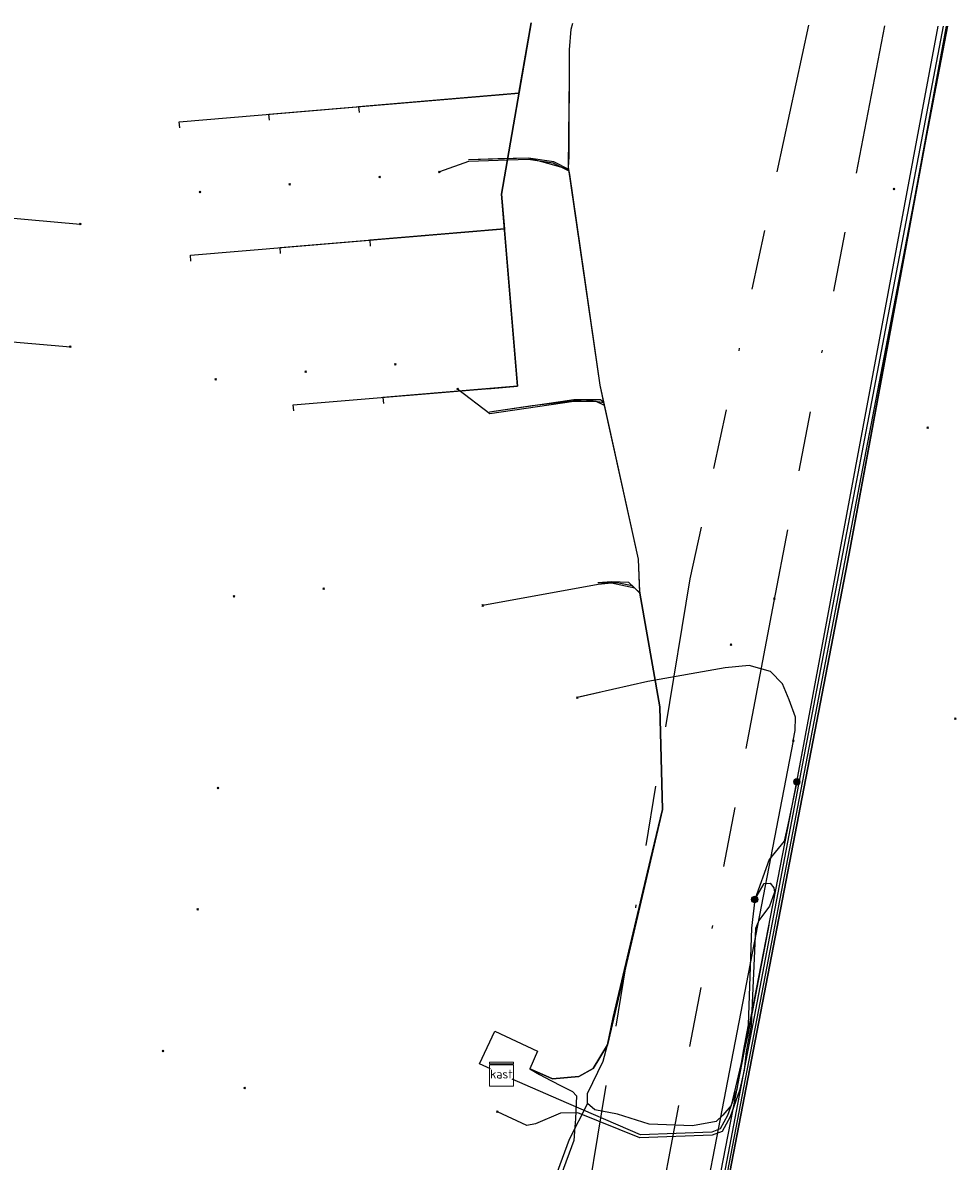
# Model space of a CAD drawing. Header units: metres. Extents: x 253430 to 254090, y 592748 to 593165.
# Tile 106 of 146: x 253690 to 253721, y 593125 to 593163. Entities that reach past the tile are written whole.
import ezdxf
from ezdxf.enums import TextEntityAlignment as Align
from ezdxf.lldxf.tags import DXFTag

# ---------------------------------------------------------------- set-up
doc = ezdxf.new("R2010")
doc.units = ezdxf.units.M
doc.linetypes.add('RI-OVERIG-SO', pattern=[17, 5, -2, 2, -2, 0, -2, 2, -2])
for name, color, linetype in [('B-WE-KL-DATA-G', 90, 'KL-DATA-SO'), ('B-WE-KL-DATA_DUCT-G', 90, 'Continuous'), ('B-WE-KL-DATA_HULPSTUK-S', 90, 'Continuous'), ('B-WE-KL-DATA_KABELBED-G', 90, 'Continuous'), ('B-WE-KL-DATA_MANTELBUIS-G', 90, 'Continuous'), ('B-WE-KL-ET_LS-G', 190, 'KL-LS-SO'), ('B-WE-KL-ET_LS_HULPSTUK-S', 190, 'Continuous'), ('B-WE-KL-ET_LS_KABELBED-G', 190, 'Continuous'), ('B-WE-KL-WATER-G', 170, 'KL-WATER-SO'), ('B-WE-KL-WATER_HULPSTUK-S', 170, 'Continuous'), ('B-WE-KL-WATER_MANTELBUIS-G', 170, 'Continuous'), ('B-WE-OG-INFO-S', 7, 'Continuous'), ('B-WE-RI-VRIJVERVAL-G', 210, 'RI-OVERIG-SO'), ('B-WE-RI-VRIJVERVAL_HULPSTUK-S', 210, 'Continuous')]:
    doc.layers.add(name, color=color, linetype=linetype)
doc.styles.add('NLCS-ISO', font='txt')
doc.styles.get("Standard").update_dxf_attribs({"font": 'simplex.shx'})
tags = doc.linetypes.add('KL-DATA-SO', pattern='A,4,-1,[101,NLCS.SHX,S=0.5,R=0,X=0,Y=0],-1,4,-1,["D",Standard,S=1,R=0,X=-0.25,Y=-0.5],-1.5', length=12.5).pattern_tags.tags
tags[18] = DXFTag(74, 10)
tags = doc.linetypes.add('KL-LS-SO', pattern='A,4,-1,[103,NLCS.SHX,S=0.75,R=0,X=0,Y=0],-1,4,-1,["L",Standard,S=1,R=0,X=0,Y=-0.5],-2', length=13).pattern_tags.tags
tags[18] = DXFTag(74, 10)
doc.linetypes.add('KL-WATER-SO', pattern='A,7,-0.5,[168,NLCS.SHX,S=0.75,R=0,X=0.75,Y=0],-2', length=9.5)

# ---------------------------------------------------------------- blocks, each defined once
blk = doc.blocks.new('SKL-WTB_HULP_OVERIG-SO')
at = {"color": 0, "linetype": 'ByBlock', "lineweight": 18}
for points in [[(-0.14, 0.14), (0.14, -0.14)], [(0.14, 0.14), (-0.14, -0.14)]]:
    blk.add_lwpolyline(points, dxfattribs=at)
at = {"color": 0, "linetype": 'ByBlock', "lineweight": 18, "style": 'NLCS-ISO', "flags": 1}
for tag, p in [('TYPE', (1.5, 0)), ('LABEL', (1.5, -1.5)), ('OMSCHRIJVING', (1.5, -3))]:
    blk.add_attdef(tag, p, '', height=1, dxfattribs=at)
blk = doc.blocks.new('SKL-WTB_HULP_KAST-SO')
at = {"color": 0, "linetype": 'ByBlock', "lineweight": 18}
for points in [[(-2, 2), (2, 2), (2, 1.68), (-2, 1.68)], [(-2, 1.52), (2, 1.52), (2, -2), (-2, -2)]]:
    blk.add_lwpolyline(points, close=True, dxfattribs=at)
at = {"color": 0, "linetype": 'ByBlock', "lineweight": 18, "style": 'NLCS-ISO'}
blk.add_text('kast', height=1.5, dxfattribs=at).set_placement((0, 0), align=Align.MIDDLE_CENTER)
at = {"color": 0, "linetype": 'ByBlock', "lineweight": 18, "style": 'NLCS-ISO', "flags": 1}
for tag, p in [('TYPE', (2.5, 0)), ('LABEL', (2.5, -1.5)), ('OMSCHRIJVING', (2.5, -3))]:
    blk.add_attdef(tag, p, '', height=1, dxfattribs=at)
blk = doc.blocks.new('SKL-WTB_HULP_MOF-SO')
at = {"linetype": 'ByBlock', "lineweight": 18}
h = blk.add_hatch(color=0, dxfattribs=at)
h.dxf.hatch_style = 1
h.paths.add_polyline_path([(-0.5625, 0, 1), (0.5625, 0, 1)])
at = {"color": 0, "linetype": 'ByBlock', "lineweight": 18}
blk.add_circle((0, 0), 0.5625, dxfattribs=at)
at = {"color": 0, "linetype": 'ByBlock', "lineweight": 18, "style": 'NLCS-ISO', "flags": 1}
for tag, p in [('TYPE', (1.5, 0)), ('LABEL', (1.5, -1.5)), ('OMSCHRIJVING', (1.5, -3))]:
    blk.add_attdef(tag, p, '', height=1, dxfattribs=at)
blk = doc.blocks.new('SRI-HULP_OVERIG-SO')
at = {"color": 0, "linetype": 'ByBlock', "lineweight": 18}
for points in [[(-0.14, 0.14), (0.14, -0.14)], [(0.14, 0.14), (-0.14, -0.14)]]:
    blk.add_lwpolyline(points, dxfattribs=at)
at = {"color": 0, "linetype": 'ByBlock', "lineweight": 18, "style": 'NLCS-ISO', "flags": 1}
for tag, p in [('TYPE', (1.5, 0)), ('LABEL', (1.5, -1.5)), ('OMSCHRIJVING', (1.5, -3))]:
    blk.add_attdef(tag, p, '', height=1, dxfattribs=at)
blk = doc.blocks.new('SOG-INFO_OVERIG-SO')
at = {"color": 0, "linetype": 'ByBlock', "lineweight": 18}
for points in [[(-0.14, 0.14), (0.14, -0.14)], [(0.14, 0.14), (-0.14, -0.14)]]:
    blk.add_lwpolyline(points, dxfattribs=at)
at = {"color": 0, "linetype": 'ByBlock', "lineweight": 18, "style": 'NLCS-ISO', "flags": 1}
for tag, p in [('TYPE', (1.5, 0)), ('LABEL', (1.5, -1.5)), ('OMSCHRIJVING', (1.5, -3))]:
    blk.add_attdef(tag, p, '', height=1, dxfattribs=at)

msp = doc.modelspace()

# ---------------------------------------------------------------- linework, layer by layer
at = {"layer": 'B-WE-KL-DATA-G'}
for points in [[(253683.376, 593030.728), (253683.516, 593031.247), (253678.362, 593032.536), (253678.129, 593032.709), (253678.971, 593035.434), (253680.074, 593039.853), (253685.289, 593059.545), (253687.08, 593065.507), (253687.461, 593066.254), (253687.514, 593066.343), (253687.696, 593067.157), (253698.05, 593064.662), (253701.372, 593063.835), (253702.179, 593064.142), (253717.831, 593145.251), (253720.988, 593162.273), (253721.082, 593162.807)], [(253695.524, 593159.427), (253695.507, 593159.627), (253706.832, 593160.576), (253707.239, 593162.922)], [(253695.896, 593154.983), (253695.88, 593155.183), (253706.344, 593156.06), (253706.248, 593157.209), (253707.239, 593162.922)], [(253698.513, 593159.678), (253698.496, 593159.877), (253706.832, 593160.576), (253707.239, 593162.922)], [(253698.885, 593155.234), (253698.869, 593155.434), (253706.344, 593156.06), (253706.248, 593157.209), (253707.239, 593162.922)], [(253699.325, 593149.993), (253699.308, 593150.193), (253706.784, 593150.818), (253706.248, 593157.209), (253707.239, 593162.922)], [(253700.955, 593063.906), (253701.442, 593063.788), (253701.75, 593063.908), (253701.885, 593063.978), (253702.051, 593064.17), (253702.205, 593064.471), (253715.239, 593132.723), (253720.985, 593162.808)], [(253707.239, 593162.922), (253706.832, 593160.576), (253701.485, 593160.127), (253701.502, 593159.929)], [(253707.239, 593162.922), (253706.248, 593157.209), (253706.344, 593156.06), (253701.858, 593155.685), (253701.874, 593155.485)], [(253707.239, 593162.922), (253706.248, 593157.209), (253706.784, 593150.818), (253702.297, 593150.443), (253702.314, 593150.243)], [(253708.494, 593158.037), (253708.481, 593158.111), (253708.501, 593158.456), (253708.514, 593162.021), (253708.572, 593162.714), (253708.628, 593162.91)], [(253708.494, 593158.037), (253707.99, 593158.292), (253707.145, 593158.417), (253705.149, 593158.355)], [(253709.661, 593150.274), (253709.534, 593150.854), (253708.999, 593154.57), (253708.523, 593157.87), (253708.494, 593158.037)], [(253709.661, 593150.274), (253709.546, 593150.361), (253708.66, 593150.36), (253708.219, 593150.296), (253705.853, 593149.952)], [(253710.856, 593143.939), (253710.81, 593145.053), (253709.661, 593150.274)], [(253710.855, 593143.939), (253710.493, 593144.277), (253709.922, 593144.303), (253709.464, 593144.267)], [(253709.114, 593126.933), (253709.114, 593127.261), (253709.642, 593128.334), (253709.783, 593128.884), (253709.974, 593129.79), (253711.218, 593135.053), (253711.616, 593136.715), (253711.522, 593140.138), (253710.856, 593143.937), (253710.856, 593143.939)], [(253710.856, 593143.939), (253710.855, 593143.939)], [(253710.857, 593143.938), (253710.856, 593143.939)], [(253715.158, 593132.868), (253714.459, 593129.215), (253713.902, 593126.858), (253713.627, 593126.542), (253713.405, 593126.333), (253712.619, 593126.179), (253711.171, 593126.241), (253710.114, 593126.575), (253709.357, 593126.716), (253709.114, 593126.933)], [(253709.114, 593126.933), (253708.508, 593125.725), (253707.252, 593122.32), (253707.13, 593122.013)]]:
    msp.add_lwpolyline(points, dxfattribs=at)
at = {"layer": 'B-WE-KL-DATA_DUCT-G'}
for points in [[(253683.376, 593030.728), (253683.516, 593031.247), (253678.362, 593032.536), (253678.129, 593032.709), (253678.971, 593035.434), (253683.624, 593053.258), (253685.289, 593059.545), (253687.08, 593065.507), (253687.514, 593066.343), (253687.696, 593067.157), (253695.349, 593065.313), (253701.372, 593063.835), (253702.179, 593064.142), (253717.831, 593145.251), (253721.082, 593162.807)], [(253721.075, 593162.765), (253717.831, 593145.251), (253702.179, 593064.142), (253701.372, 593063.835), (253695.349, 593065.313)]]:
    msp.add_lwpolyline(points, dxfattribs=at)
at = {"layer": 'B-WE-KL-DATA_KABELBED-G'}
for points in [[(253721.075, 593162.765), (253717.831, 593145.251), (253702.179, 593064.142), (253701.372, 593063.835)], [(253706.832, 593160.576), (253707.239, 593162.922)], [(253721.082, 593162.807), (253721.075, 593162.765)], [(253704.976, 593160.42), (253706.832, 593160.576)], [(253706.832, 593160.576), (253706.248, 593157.209)], [(253683.336, 593157.007), (253683.026, 593154.588), (253682.676, 593152.926), (253682.731, 593152.921), (253691.885, 593152.131)], [(253683.336, 593157.007), (253683.406, 593157.001), (253692.213, 593156.218)], [(253706.248, 593157.209), (253706.344, 593156.06)], [(253705.348, 593155.977), (253706.344, 593156.06)], [(253705.788, 593150.734), (253706.784, 593150.818), (253706.344, 593156.06)]]:
    msp.add_lwpolyline(points, dxfattribs=at)
at = {"layer": 'B-WE-KL-DATA_MANTELBUIS-G'}
for points in [[(253721.115, 593162.807), (253702.205, 593064.472)], [(253708.494, 593158.037), (253707.918, 593158.199), (253707.145, 593158.417), (253706.125, 593158.385), (253705.149, 593158.355)], [(253709.671, 593150.267), (253709.002, 593150.36), (253707.275, 593150.159), (253705.853, 593149.953)], [(253710.857, 593143.938), (253710.608, 593144.17), (253710.101, 593144.268), (253709.464, 593144.266)]]:
    msp.add_lwpolyline(points, dxfattribs=at)
at = {"layer": 'B-WE-KL-ET_LS-G'}
for points in [[(253703.704, 593074.011), (253716.09, 593137.641), (253720.807, 593162.81)], [(253705.883, 593128.08), (253705.52, 593128.25), (253706.029, 593129.336), (253707.45, 593128.669), (253707.194, 593128.085), (253707.525, 593127.94), (253707.949, 593127.744), (253708.831, 593127.824), (253709.308, 593128.096), (253709.783, 593128.884), (253711.616, 593136.715), (253711.522, 593140.138), (253710.854, 593143.988), (253710.81, 593145.053), (253709.534, 593150.854), (253708.481, 593158.111), (253708.511, 593161.14), (253708.514, 593162.021), (253708.572, 593162.714), (253708.628, 593162.91)], [(253705.883, 593128.08), (253705.52, 593128.25), (253706.029, 593129.336), (253707.45, 593128.669), (253707.194, 593128.085), (253707.525, 593127.94), (253707.949, 593127.744), (253708.831, 593127.824), (253709.308, 593128.096), (253709.783, 593128.884), (253711.616, 593136.715), (253711.522, 593140.138), (253710.854, 593143.988), (253710.81, 593145.053), (253709.534, 593150.854), (253708.481, 593158.111), (253708.511, 593161.14), (253708.514, 593162.021), (253708.572, 593162.714), (253708.628, 593162.91)], [(253705.883, 593128.08), (253705.52, 593128.25), (253706.029, 593129.336), (253707.45, 593128.669), (253707.194, 593128.085), (253707.525, 593127.94), (253707.949, 593127.744), (253708.831, 593127.824), (253709.308, 593128.096), (253709.783, 593128.884), (253711.616, 593136.715), (253711.522, 593140.138), (253710.854, 593143.988), (253710.81, 593145.053), (253709.534, 593150.854), (253708.481, 593158.111), (253708.511, 593161.14), (253708.514, 593162.021), (253708.572, 593162.714), (253708.628, 593162.91)], [(253716.09, 593137.641), (253720.807, 593162.81)], [(253705.883, 593128.08), (253705.52, 593128.25), (253706.029, 593129.336), (253707.45, 593128.669), (253707.194, 593128.085), (253707.525, 593127.94), (253707.949, 593127.744), (253708.831, 593127.824), (253709.308, 593128.096), (253709.783, 593128.884), (253711.616, 593136.715), (253711.522, 593140.138), (253710.854, 593143.988), (253710.81, 593145.053), (253709.534, 593150.854), (253708.5, 593157.978), (253707.975, 593158.244), (253707.142, 593158.367), (253705.153, 593158.305), (253704.178, 593157.955)], [(253705.883, 593128.08), (253705.52, 593128.25), (253706.029, 593129.336), (253707.45, 593128.669), (253707.194, 593128.085), (253707.525, 593127.94), (253707.949, 593127.744), (253708.831, 593127.824), (253709.308, 593128.096), (253709.783, 593128.884), (253711.616, 593136.715), (253711.522, 593140.138), (253710.854, 593143.988), (253710.81, 593145.053), (253709.684, 593150.172), (253709.4, 593150.311), (253708.664, 593150.31), (253705.857, 593149.902), (253704.785, 593150.72)], [(253705.883, 593128.08), (253705.52, 593128.25), (253706.029, 593129.336), (253707.45, 593128.669), (253707.194, 593128.085), (253707.525, 593127.94), (253707.949, 593127.744), (253708.831, 593127.824), (253709.308, 593128.096), (253709.783, 593128.884), (253711.616, 593136.715), (253711.522, 593140.138), (253710.865, 593143.925), (253710.693, 593144.091), (253709.919, 593144.253), (253709.468, 593144.215), (253705.623, 593143.514)], [(253716.09, 593137.641), (253715.787, 593136.214), (253715.666, 593135.667), (253715.173, 593135.056), (253714.687, 593133.723), (253714.583, 593132.768), (253714.469, 593129.549), (253714.307, 593128.673), (253714.088, 593127.393), (253713.776, 593126.53), (253713.537, 593126.081), (253713.255, 593125.977), (253710.88, 593125.88), (253708.159, 593127.061), (253706.607, 593127.74)], [(253714.687, 593133.723), (253715.007, 593134.259), (253715.203, 593134.261), (253715.323, 593134.107), (253715.342, 593133.967), (253715.181, 593133.501), (253714.829, 593133.027), (253714.712, 593132.755), (253714.567, 593129.531), (253714.406, 593128.658), (253714.337, 593128.036), (253714.184, 593127.365), (253713.868, 593126.489), (253713.607, 593126), (253713.275, 593125.878), (253710.862, 593125.779), (253708.791, 593126.619), (253708.216, 593126.601), (253707.378, 593126.256), (253707.094, 593126.197), (253706.114, 593126.651)], [(253705.883, 593128.08), (253705.52, 593128.25), (253706.029, 593129.336), (253707.45, 593128.669), (253707.194, 593128.085), (253707.513, 593127.895), (253707.899, 593127.69), (253708.258, 593127.505), (253708.618, 593127.332), (253708.745, 593127.184), (253708.713, 593126.414), (253708.697, 593126.151), (253708.656, 593125.692), (253707.393, 593122.268), (253706.308, 593120.158), (253704.054, 593117.065), (253703.577, 593117.095), (253703.078, 593117.221), (253700.24, 593118.761), (253699.197, 593118.896)], [(253705.883, 593128.08), (253705.52, 593128.25), (253706.029, 593129.336), (253707.45, 593128.669), (253707.194, 593128.085), (253707.513, 593127.895), (253707.899, 593127.69), (253708.258, 593127.505), (253708.618, 593127.332), (253708.745, 593127.184), (253708.713, 593126.414), (253708.697, 593126.151), (253708.656, 593125.692), (253707.393, 593122.268), (253707.189, 593121.872), (253707.108, 593121.846), (253707.018, 593121.871), (253705.447, 593122.751), (253702.834, 593124.203)], [(253705.883, 593128.08), (253705.52, 593128.25), (253706.029, 593129.336), (253707.45, 593128.669), (253707.194, 593128.085), (253707.513, 593127.895), (253707.899, 593127.69), (253708.258, 593127.505), (253708.618, 593127.332), (253708.745, 593127.184), (253708.713, 593126.414), (253708.697, 593126.151), (253708.656, 593125.692), (253707.393, 593122.268)], [(253705.883, 593128.08), (253705.52, 593128.25), (253706.029, 593129.336), (253707.45, 593128.669), (253707.194, 593128.085), (253707.513, 593127.895), (253707.899, 593127.69), (253708.258, 593127.505), (253708.618, 593127.332), (253708.745, 593127.184), (253708.713, 593126.414), (253708.697, 593126.151), (253708.656, 593125.692), (253707.393, 593122.268)], [(253705.883, 593128.08), (253705.52, 593128.25), (253706.029, 593129.336), (253707.45, 593128.669), (253707.194, 593128.085), (253707.513, 593127.895), (253707.899, 593127.69), (253708.258, 593127.505), (253708.618, 593127.332), (253708.745, 593127.184), (253708.713, 593126.414), (253708.697, 593126.151), (253708.656, 593125.692), (253707.393, 593122.268)], [(253705.883, 593128.08), (253705.52, 593128.25), (253706.029, 593129.336), (253707.45, 593128.669), (253707.194, 593128.085), (253707.513, 593127.895), (253707.899, 593127.69), (253708.258, 593127.505), (253708.618, 593127.332), (253708.745, 593127.184), (253708.713, 593126.414), (253708.697, 593126.151), (253708.656, 593125.692), (253707.393, 593122.268)]]:
    msp.add_lwpolyline(points, dxfattribs=at)
at = {"layer": 'B-WE-KL-ET_LS_KABELBED-G'}
for points in [[(253708.5, 593157.978), (253708.481, 593158.111), (253708.511, 593161.14), (253708.514, 593162.021), (253708.572, 593162.714), (253708.628, 593162.91)], [(253716.09, 593137.641), (253720.807, 593162.81)], [(253708.5, 593157.978), (253707.975, 593158.244), (253707.142, 593158.367), (253705.153, 593158.305), (253704.178, 593157.955)], [(253709.684, 593150.172), (253709.534, 593150.854), (253708.5, 593157.978)], [(253709.684, 593150.172), (253709.4, 593150.311), (253708.664, 593150.31), (253705.857, 593149.902), (253704.785, 593150.72)], [(253710.865, 593143.925), (253710.854, 593143.988), (253710.81, 593145.053), (253709.684, 593150.172)], [(253710.865, 593143.925), (253710.693, 593144.091), (253709.919, 593144.253), (253709.468, 593144.215), (253705.623, 593143.514)], [(253710.865, 593143.925), (253711.522, 593140.138), (253711.616, 593136.715), (253709.783, 593128.884), (253709.308, 593128.096), (253708.831, 593127.824), (253707.949, 593127.744), (253707.525, 593127.94), (253707.194, 593128.085)], [(253703.704, 593074.011), (253716.09, 593137.641)], [(253716.09, 593137.641), (253715.787, 593136.214), (253715.666, 593135.667), (253715.173, 593135.056), (253714.687, 593133.723), (253714.583, 593132.768), (253714.469, 593129.549), (253714.307, 593128.673), (253714.088, 593127.393), (253713.776, 593126.53), (253713.537, 593126.081), (253713.255, 593125.977), (253710.88, 593125.88), (253708.159, 593127.061), (253706.607, 593127.74)], [(253705.883, 593128.08), (253705.52, 593128.25), (253706.029, 593129.336), (253707.45, 593128.669), (253707.194, 593128.085)], [(253707.194, 593128.085), (253707.513, 593127.895), (253707.899, 593127.69), (253708.258, 593127.505), (253708.618, 593127.332), (253708.745, 593127.184), (253708.713, 593126.414), (253708.697, 593126.151), (253708.656, 593125.692), (253707.393, 593122.268), (253707.189, 593121.872)]]:
    msp.add_lwpolyline(points, dxfattribs=at)
at = {"layer": 'B-WE-KL-WATER-G'}
for points in [[(253715.971, 593139.009), (253716.037, 593139.355), (253716.051, 593139.792), (253715.841, 593140.369), (253715.614, 593140.91), (253715.209, 593141.315), (253714.503, 593141.511), (253713.702, 593141.44), (253711.126, 593140.978), (253708.776, 593140.445)], [(253715.971, 593139.009), (253701.487, 593064.045)]]:
    msp.add_lwpolyline(points, dxfattribs=at)
at = {"layer": 'B-WE-KL-WATER_MANTELBUIS-G'}
msp.add_lwpolyline([(253709.52, 593140.613), (253708.839, 593140.459)], dxfattribs=at)
at = {"layer": 'B-WE-RI-VRIJVERVAL-G'}
for points in [[(253716.475, 593162.845), (253712.53, 593144.4)], [(253719.016, 593162.824), (253715.32, 593143.66)], [(253712.53, 593144.4), (253701.32, 593076.83)], [(253715.32, 593143.66), (253706.39, 593096.35)]]:
    msp.add_lwpolyline(points, dxfattribs=at)

# ---------------------------------------------------------------- block references
at = {"layer": 'B-WE-KL-DATA_HULPSTUK-S', "xscale": 0.2, "yscale": 0.2, "zscale": 0.2}
for p in [(253692.213, 593156.218), (253691.885, 593152.131)]:
    msp.add_blockref('SKL-WTB_HULP_OVERIG-SO', p, dxfattribs=at)
at = {"layer": 'B-WE-KL-ET_LS_HULPSTUK-S', "xscale": 0.2, "yscale": 0.2, "zscale": 0.2}
for name, p in [('SKL-WTB_HULP_OVERIG-SO', (253702.185, 593157.788)), ('SKL-WTB_HULP_OVERIG-SO', (253704.178, 593157.955)), ('SKL-WTB_HULP_OVERIG-SO', (253696.205, 593157.287)), ('SKL-WTB_HULP_OVERIG-SO', (253699.195, 593157.537)), ('SKL-WTB_HULP_OVERIG-SO', (253699.718, 593151.299)), ('SKL-WTB_HULP_OVERIG-SO', (253702.708, 593151.55)), ('SKL-WTB_HULP_OVERIG-SO', (253696.728, 593151.048)), ('SKL-WTB_HULP_OVERIG-SO', (253704.785, 593150.72)), ('SKL-WTB_HULP_OVERIG-SO', (253700.324, 593144.074)), ('SKL-WTB_HULP_OVERIG-SO', (253697.334, 593143.823)), ('SKL-WTB_HULP_OVERIG-SO', (253705.623, 593143.514)), ('SKL-WTB_HULP_MOF-SO', (253716.09, 593137.641)), ('SKL-WTB_HULP_MOF-SO', (253714.687, 593133.723)), ('SKL-WTB_HULP_OVERIG-SO', (253694.964, 593128.672)), ('SKL-WTB_HULP_KAST-SO', (253706.245, 593127.91)), ('SKL-WTB_HULP_OVERIG-SO', (253697.69, 593127.439)), ('SKL-WTB_HULP_OVERIG-SO', (253706.114, 593126.651))]:
    msp.add_blockref(name, p, dxfattribs=at)
at = {"layer": 'B-WE-KL-WATER_HULPSTUK-S', "xscale": 0.2, "yscale": 0.2, "zscale": 0.2}
for p in [(253708.776, 593140.445), (253715.971, 593139.009)]:
    msp.add_blockref('SKL-WTB_HULP_OVERIG-SO', p, dxfattribs=at)
at = {"layer": 'B-WE-OG-INFO-S', "xscale": 0.2, "yscale": 0.2, "zscale": 0.2}
for p in [(253704.178, 593157.955), (253704.785, 593150.72), (253705.623, 593143.514)]:
    msp.add_blockref('SOG-INFO_OVERIG-SO', p, dxfattribs=at)
at = {"layer": 'B-WE-RI-VRIJVERVAL_HULPSTUK-S', "xscale": 0.2, "yscale": 0.2, "zscale": 0.2}
for p in [(253719.326, 593157.384), (253720.453, 593149.439), (253715.342, 593143.74), (253713.897, 593142.207), (253721.376, 593139.75), (253696.803, 593137.433), (253696.123, 593133.39)]:
    msp.add_blockref('SRI-HULP_OVERIG-SO', p, dxfattribs=at)

doc.saveas('drawing.dxf')
